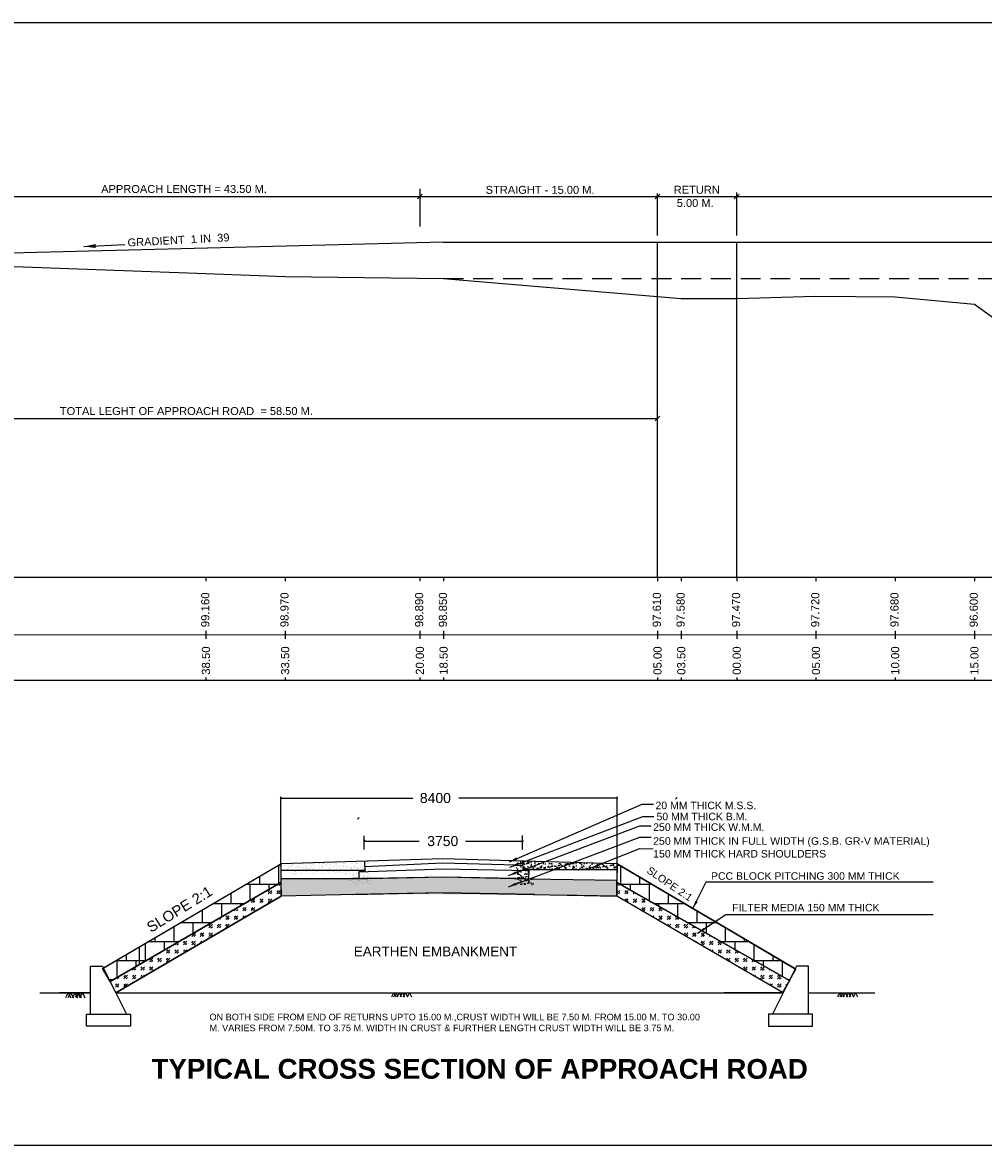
# Model space of a CAD drawing. Header units: millimetres. Extents: x 14179 to 252127, y -622806 to -269893.
# Tile 3 of 5: x 64185 to 124843, y -340778 to -269893. Entities that reach past the tile are written whole.
import ezdxf

# ---------------------------------------------------------------- set-up
doc = ezdxf.new("R2010")
doc.units = ezdxf.units.MM
doc.header["$LTSCALE"] = 1000
doc.header["$MEASUREMENT"] = 0
doc.linetypes.add('HIDDEN', pattern=[0.375, 0.25, -0.125])
doc.layers.add('dim', color=1, linetype='Continuous')
doc.layers.add('text', color=7, linetype='Continuous')
doc.styles.get("Standard").update_dxf_attribs({"font": 'arial.ttf', "height": 500})
doc.dimstyles.new('SANJAY', dxfattribs={"dimscale": 2.755, "dimtxt": 20000000001.9985, "dimasz": 42.0275, "dimexe": 15.388, "dimexo": 15.5775, "dimgap": 1.7375, "dimtad": 0, "dimtih": 1, "dimtoh": 1, "dimdec": 0, "dimzin": 0, "dimdsep": 46, "dimtxsty": 'Standard', "dimcen": 4000, "dimclrd": 3, "dimclre": 6, "dimclrt": 1, "dimadec": 0, "dimazin": 0, "dimtfac": 1, "dimtdec": 0, "dimtofl": 0, "dimtmove": 0, "dimatfit": 3, "dimfxl": 1, "dimtolj": 1, "dimtzin": 0, "dimarcsym": 0})
pattern_1 = [(360, (-32442, -2692.4), (3e-13, 1200), []), (90, (-32442.04, -2692.44), (-600, 1200), [1200, -1200])]
pattern_2 = [(45, (-593696.96, -118110.7), (535.71476, -2e-13), [315.67295, -441.94213]), (45, (-593563.03, -118110.7), (535.71476, -2e-13), [126.26918, -631.3459]), (45, (-593696.96, -117976.77), (535.71476, -2e-13), [126.26918, -631.3459])]

# ---------------------------------------------------------------- blocks, each defined once
blk = doc.blocks.new('_Oblique')
at = {"color": 0, "linetype": 'ByBlock', "lineweight": -2}
blk.add_line((-0.5, -0.5), (0.5, 0.5), dxfattribs=at)

msp = doc.modelspace()

# ---------------------------------------------------------------- hatches: boundary and pattern name
h = msp.add_hatch()
h.set_pattern_fill('AR-SAND', color=256, scale=166.07229, style=0)
h.set_pattern_definition([(37.5, (-3977519.3, 564027.52), (-10.461451, 319.992036), [0, -252.429881, 0, -282.322894, 0, -269.867472]), (7.5, (-3977519.3, 564027.52), (293.91087, 468.68026), [0, -136.179278, 0, -227.519038, 0, -87.187952]), (327.5, (-3977723.58, 564027.52), (517.172671, 0.939812), [0, -83.036145, 0, -298.930123, 0, -390.269882]), (317.5, (-3977723.58, 564027.52), (499.23433, 145.75759), [0, -41.518073, 0, -195.965303, 0, -224.197592])])
h.paths.add_polyline_path([(101712.3, -324174), (101704.8, -324169.7), (101703.3, -324419.3), (101712.3, -324419.5)])
h.paths.add_polyline_path([(95763.1, -323371.4), (101712.3, -323371.4), (101712.3, -322998.6), (95349.5, -322809.8), (95380.1, -324288.3), (96496, -324311.4), (96496, -323952.8), (96120.8, -323943.4), (96141, -323412.4), (95762.7, -323405.9)])
h = msp.add_hatch()
h.set_pattern_fill('CROSS', color=256, scale=631.345894, style=0)
h.set_pattern_definition([(360, (-1974495.2, 366625.04), (157.836473, 157.836473), [78.918237, -236.75471]), (90, (-1974455.74, 366585.58), (-157.836473, 157.836473), [78.918237, -236.75471])])
h.paths.add_polyline_path([(80498.3, -323983.7), (80516.7, -325046.7), (86147.9, -324916), (96496, -324939.1), (101712.3, -325047.2), (101708.6, -323990), (96496, -323952.8), (90747.4, -323809)])
h = msp.add_hatch()
h.set_pattern_fill('GOST_GLASS', color=256, scale=63.134589, style=0)
h.set_pattern_definition(pattern_2)
h.paths.add_polyline_path([(70080.6, -331129.8), (69725.4, -330419.5), (80497.4, -324174), (80516.7, -325046.7)])
h = msp.add_hatch()
h.set_pattern_fill('GOST_GLASS', color=256, scale=63.134589, style=0)
h.set_pattern_definition(pattern_2)
edge = h.paths.add_edge_path()
edge.add_line((112589.2, -330363.8), (112154.5, -331113))
edge.add_line((112154.5, -331113), (101699.3, -325046.9))
edge.add_line((101699.3, -325046.9), (101704.8, -324173.6))
edge.add_line((101704.8, -324173.6), (112589.2, -330363.8))
edge.add_line((112589.2, -330363.8), (112154.5, -331113))
at = {"layer": 'text', "lineweight": 25}
h = msp.add_hatch(dxfattribs=at)
h.set_pattern_fill('AR-B88', color=256, scale=150, style=0)
h.set_pattern_definition(pattern_1)
h.paths.add_polyline_path([(69246.1, -329603), (80497.4, -323000.7), (80497.4, -324174), (69725.4, -330419.5)], flags=0)
edge = h.paths.add_edge_path(flags=17)
edge.add_line((69301.1, -329570.8), (80497.4, -322998.6))
edge.add_line((80497.4, -322998.6), (80497.4, -324174))
edge.add_line((80497.4, -324174), (69725.4, -330419.5))
edge.add_line((69725.4, -330419.5), (69246.1, -329603))
edge.add_line((69246.1, -329603), (80497.4, -322998.6))
h.paths.add_polyline_path([(80497.4, -322998.6), (80497.4, -324174), (69725.4, -330419.5), (69246.1, -329603)], flags=17)
edge = h.paths.add_edge_path(flags=0)
edge.add_line((69284.7, -329580.4), (80497.4, -322998.6))
h = msp.add_hatch(dxfattribs=at)
h.set_pattern_fill('AR-B88', color=256, scale=2000, style=0)
h.set_pattern_definition([(360, (-32442, -2692), (4e-12, 16000), []), (90, (-32442, -2692.4), (-8000, 16000), [16000, -16000])])
h.paths.add_polyline_path([(69246.1, -329603), (80497.4, -323000.7), (80497.4, -324174), (69725.4, -330419.5)])
h = msp.add_hatch(dxfattribs=at)
h.set_pattern_fill('AR-B88', color=256, scale=150, style=0)
h.set_pattern_definition(pattern_1)
h.paths.add_polyline_path([(101704.8, -324173.6), (112589.2, -330363.8), (113006.1, -329645.3), (101712.3, -322998.6)])

# ---------------------------------------------------------------- linework, layer by layer
for p, q in [((89264.6, -280395.3), (89264.6, -282775.2)), ((104264.6, -283339.4), (104264.6, -280681.3)), ((109264.6, -283339.4), (109264.6, -280635.3)), ((45764.6, -280885.3), (108282.8, -280885.3)), ((103264.6, -280885.3), (105764.6, -280885.3)), ((108282.8, -280885.3), (138282.8, -280885.3)), ((90764.6, -283770.6), (45764.6, -284895.5)), ((90764.6, -283770.6), (187764.6, -283770.6)), ((104264.6, -304895.5), (104264.6, -283770.6)), ((109264.6, -304895.5), (109264.6, -283770.6)), ((89264.6, -286005.5), (89264.6, -286005.5)), ((45764.6, -294886.2), (104264.6, -294886.2)), ((36717.2, -308544.4), (247441.9, -308483.5)), ((69284.7, -329580.4), (80497.4, -322998.6)), ((80996.6, -323232.5), (80996.6, -323232.5)), ((81013.4, -323132), (81013.4, -323132)), ((81066.6, -323187.9), (81066.6, -323187.9)), ((81101.2, -323183.2), (81101.2, -323183.2)), ((81148.5, -323149.8), (81148.5, -323149.8)), ((81189.8, -323104.2), (81189.8, -323104.2)), ((81234.9, -323161.1), (81234.9, -323161.1)), ((81245.7, -323050.8), (81245.7, -323050.8)), ((81276.3, -323022.7), (81276.3, -323022.7)), ((81395.8, -322978.2), (81395.8, -322978.2)), ((81460.5, -323190.8), (81460.5, -323190.8)), ((81513.8, -323233.4), (81513.8, -323233.4)), ((81583.8, -323188.8), (81583.8, -323188.8)), ((81595.5, -323208.6), (81595.5, -323208.6)), ((81614.6, -323102.1), (81614.6, -323102.1)), ((81681.9, -323220), (81681.9, -323220)), ((81745, -323196.5), (81745, -323196.5)), ((81775.6, -323168.5), (81775.6, -323168.5)), ((81913, -322979.1), (81913, -322979.1)), ((81940.9, -323017), (81940.9, -323017)), ((82030.9, -323234.4), (82030.9, -323234.4)), ((82049.3, -323107.7), (82049.3, -323107.7)), ((82101, -323189.8), (82101, -323189.8)), ((82273.9, -322952), (82273.9, -322952)), ((82430.1, -322980.1), (82430.1, -322980.1)), ((82440.1, -323162.8), (82440.1, -323162.8)), ((82497.9, -323123.8), (82497.9, -323123.8)), ((82584.6, -323030.4), (82584.6, -323030.4)), ((82615.2, -323002.3), (82615.2, -323002.3)), ((82618.2, -323190.7), (82618.2, -323190.7)), ((82708.6, -322957.5), (82708.6, -322957.5)), ((82922.7, -323121.8), (82922.7, -323121.8)), ((82947.3, -322981), (82947.3, -322981)), ((82954.7, -322957.6), (82954.7, -322957.6)), ((83083.8, -323176.1), (83083.8, -323176.1)), ((83089.7, -322975.3), (83089.7, -322975.3)), ((83114.4, -323148.1), (83114.4, -323148.1)), ((83135.3, -323191.6), (83135.3, -323191.6)), ((83157.2, -322973.7), (83157.2, -322973.7)), ((83176.1, -322986.7), (83176.1, -322986.7)), ((83279.7, -322996.6), (83279.7, -322996.6)), ((83357.4, -323127.3), (83357.4, -323127.3)), ((83401.7, -323016.4), (83401.7, -323016.4)), ((83464.5, -322981.9), (83464.5, -322981.9)), ((83536.7, -323034.2), (83536.7, -323034.2)), ((83582, -322971.6), (83582, -322971.6)), ((83623.2, -323045.6), (83623.2, -323045.6)), ((83652.5, -323192.6), (83652.5, -323192.6)), ((83778.9, -323142.4), (83778.9, -323142.4)), ((83806, -323143.5), (83806, -323143.5)), ((83848.7, -323075.3), (83848.7, -323075.3)), ((83923.4, -323010), (83923.4, -323010)), ((83954, -322981.9), (83954, -322981.9)), ((83981.6, -322982.9), (83981.6, -322982.9)), ((83983.8, -323093), (83983.8, -323093)), ((84016.7, -322977.2), (84016.7, -322977.2)), ((84070.2, -323104.4), (84070.2, -323104.4)), ((84169.7, -323193.5), (84169.7, -323193.5)), ((84230.8, -323141.5), (84230.8, -323141.5)), ((84295.8, -323134.1), (84295.8, -323134.1)), ((84422.7, -323155.8), (84422.7, -323155.8)), ((84430.8, -323151.9), (84430.8, -323151.9)), ((84453.3, -323127.7), (84453.3, -323127.7)), ((84465.2, -322993.3), (84465.2, -322993.3)), ((84498.8, -322983.8), (84498.8, -322983.8)), ((84517.2, -323163.3), (84517.2, -323163.3)), ((84618.6, -322976.2), (84618.6, -322976.2)), ((84665.5, -323147), (84665.5, -323147)), ((84686.8, -323194.5), (84686.8, -323194.5)), ((84742.8, -323193), (84742.8, -323193)), ((84877.8, -323210.8), (84877.8, -323210.8)), ((84890.1, -322991.3), (84890.1, -322991.3)), ((84964.3, -323222.1), (84964.3, -323222.1)), ((85016, -322984.8), (85016, -322984.8)), ((85114, -323163.2), (85114, -323163.2)), ((85117.8, -323122), (85117.8, -323122)), ((85204, -323195.4), (85204, -323195.4)), ((85262.3, -322989.6), (85262.3, -322989.6)), ((85292.9, -322961.6), (85292.9, -322961.6)), ((85324.8, -322996.9), (85324.8, -322996.9)), ((85478, -322859.8), (85478, -322859.8)), ((85533.2, -322985.7), (85533.2, -322985.7)), ((85538.9, -323161.1), (85538.9, -323161.1)), ((85564.4, -322871.2), (85564.4, -322871.2)), ((85721.2, -323196.3), (85721.2, -323196.3)), ((85761.5, -323135.4), (85761.5, -323135.4)), ((85773.3, -323013), (85773.3, -323013)), ((85790, -322900.9), (85790, -322900.9)), ((85792.1, -323107.3), (85792.1, -323107.3)), ((85925, -322918.6), (85925, -322918.6)), ((85957.4, -322955.8), (85957.4, -322955.8)), ((85973.6, -323166.7), (85973.6, -323166.7)), ((85984, -322846.7), (85984, -322846.7)), ((86011.4, -322930), (86011.4, -322930)), ((86050.3, -322986.6), (86050.3, -322986.6)), ((95766.3, -323098.9), (95766.3, -322822.1)), ((112961.6, -329619.1), (101712.3, -322998.6)), ((80905.3, -323362.7), (80905.3, -323362.7)), ((80935.9, -323334.6), (80935.9, -323334.6)), ((80955.4, -323252.3), (80955.4, -323252.3)), ((81081.8, -323571), (81081.8, -323571)), ((81179.3, -323424.2), (81179.3, -323424.2)), ((81260.1, -323640.8), (81260.1, -323640.8)), ((81261.7, -323394), (81261.7, -323394)), ((81307.4, -323600.7), (81307.4, -323600.7)), ((81369.1, -323897.8), (81369.1, -323897.8)), ((81379.6, -323577.8), (81379.6, -323577.8)), ((81379.6, -323649.3), (81379.6, -323649.3)), ((81390.1, -323257.8), (81390.1, -323257.8)), ((81404.6, -323508.4), (81404.6, -323508.4)), ((81435.2, -323480.4), (81435.2, -323480.4)), ((81442.4, -323618.4), (81442.4, -323618.4)), ((81449.7, -323604.7), (81449.7, -323604.7)), ((81600.5, -323328.9), (81600.5, -323328.9)), ((81604.2, -323422.1), (81604.2, -323422.1)), ((81778.8, -323395), (81778.8, -323395)), ((81828.2, -323594), (81828.2, -323594)), ((81838.6, -323274), (81838.6, -323274)), ((81907.5, -323249.7), (81907.5, -323249.7)), ((82038.9, -323427.7), (82038.9, -323427.7)), ((82042.5, -323267.5), (82042.5, -323267.5)), ((82099.7, -323474.7), (82099.7, -323474.7)), ((82129, -323278.8), (82129, -323278.8)), ((82244.2, -323342.3), (82244.2, -323342.3)), ((82253, -323592), (82253, -323592)), ((82263.4, -323272), (82263.4, -323272)), ((82274.8, -323314.2), (82274.8, -323314.2)), ((82296, -323395.9), (82296, -323395.9)), ((82354.5, -323308.5), (82354.5, -323308.5)), ((82484, -323606.6), (82484, -323606.6)), ((82487.4, -323443.8), (82487.4, -323443.8)), ((82489.5, -323326.3), (82489.5, -323326.3)), ((82548.1, -323235.3), (82548.1, -323235.3)), ((82576, -323337.7), (82576, -323337.7)), ((82598.9, -323620.4), (82598.9, -323620.4)), ((82687.7, -323597.5), (82687.7, -323597.5)), ((82698.2, -323277.5), (82698.2, -323277.5)), ((82743.4, -323488.1), (82743.4, -323488.1)), ((82774, -323460), (82774, -323460)), ((82801.6, -323367.4), (82801.6, -323367.4)), ((82813.2, -323396.9), (82813.2, -323396.9)), ((82912.3, -323441.8), (82912.3, -323441.8)), ((82936.6, -323385.2), (82936.6, -323385.2)), ((82939.3, -323308.5), (82939.3, -323308.5)), ((83001.2, -323607.5), (83001.2, -323607.5)), ((83023, -323396.6), (83023, -323396.6)), ((83065.3, -323236.3), (83065.3, -323236.3)), ((83136.2, -323613.7), (83136.2, -323613.7)), ((83146.7, -323293.7), (83146.7, -323293.7)), ((83242.7, -323633.8), (83242.7, -323633.8)), ((83248.6, -323426.2), (83248.6, -323426.2)), ((83273.3, -323605.8), (83273.3, -323605.8)), ((83330.3, -323397.8), (83330.3, -323397.8)), ((83347, -323447.3), (83347, -323447.3)), ((83383.6, -323444), (83383.6, -323444)), ((83438.6, -323454.3), (83438.6, -323454.3)), ((83470, -323455.4), (83470, -323455.4)), ((83518.4, -323608.4), (83518.4, -323608.4)), ((83561.1, -323611.6), (83561.1, -323611.6)), ((83571.5, -323291.6), (83571.5, -323291.6)), ((83582.5, -323237.2), (83582.5, -323237.2)), ((83583, -323321.9), (83583, -323321.9)), ((83613.7, -323293.9), (83613.7, -323293.9)), ((83695.6, -323485.1), (83695.6, -323485.1)), ((83795.5, -323463.5), (83795.5, -323463.5)), ((83830.6, -323502.9), (83830.6, -323502.9)), ((83847.5, -323398.7), (83847.5, -323398.7)), ((83917.1, -323514.3), (83917.1, -323514.3)), ((83937.8, -323600.1), (83937.8, -323600.1)), ((84006.2, -323297.2), (84006.2, -323297.2)), ((84035.5, -323609.4), (84035.5, -323609.4)), ((84082.3, -323467.7), (84082.3, -323467.7)), ((84099.6, -323238.1), (84099.6, -323238.1)), ((84112.9, -323439.6), (84112.9, -323439.6)), ((84142.6, -323544), (84142.6, -323544)), ((84220.3, -323461.5), (84220.3, -323461.5)), ((84277.7, -323561.7), (84277.7, -323561.7)), ((84278.2, -323288.1), (84278.2, -323288.1)), ((84364.1, -323573.1), (84364.1, -323573.1)), ((84364.7, -323399.7), (84364.7, -323399.7)), ((84454.8, -323313.3), (84454.8, -323313.3)), ((84552.7, -323610.3), (84552.7, -323610.3)), ((84581.5, -323613.4), (84581.5, -323613.4)), ((84589.7, -323602.8), (84589.7, -323602.8)), ((84612.1, -323585.4), (84612.1, -323585.4)), ((84616.8, -323239.1), (84616.8, -323239.1)), ((84655, -323467), (84655, -323467)), ((84777.4, -323433.9), (84777.4, -323433.9)), ((84811.1, -323632), (84811.1, -323632)), ((84879.6, -323311.3), (84879.6, -323311.3)), ((84881.9, -323400.6), (84881.9, -323400.6)), ((84921.9, -323301.5), (84921.9, -323301.5)), ((84936.3, -323891.6), (84936.3, -323891.6)), ((84952.5, -323273.5), (84952.5, -323273.5)), ((84999.9, -323655.9), (84999.9, -323655.9)), ((85036.7, -323661.7), (85036.7, -323661.7)), ((85069.9, -323611.3), (85069.9, -323611.3)), ((85080.7, -323759.2), (85080.7, -323759.2)), ((85093.1, -323803.2), (85093.1, -323803.2)), ((85103.6, -323483.2), (85103.6, -323483.2)), ((85111.4, -323731.1), (85111.4, -323731.1)), ((85134, -323240), (85134, -323240)), ((85171.7, -323679.4), (85171.7, -323679.4)), ((85189.8, -323251.8), (85189.8, -323251.8)), ((85258.2, -323690.8), (85258.2, -323690.8)), ((85264.9, -323817.4), (85264.9, -323817.4)), ((85276.7, -323579.7), (85276.7, -323579.7)), ((85303.9, -323636.8), (85303.9, -323636.8)), ((85314.3, -323316.8), (85314.3, -323316.8)), ((85324.8, -323269.6), (85324.8, -323269.6)), ((85399, -323401.6), (85399, -323401.6)), ((85411.3, -323281), (85411.3, -323281)), ((85421.1, -323447.3), (85421.1, -323447.3)), ((85451.7, -323419.2), (85451.7, -323419.2)), ((85483.7, -323720.5), (85483.7, -323720.5)), ((85517, -323656.8), (85517, -323656.8)), ((85518, -323801.1), (85518, -323801.1)), ((85528.4, -323481.1), (85528.4, -323481.1)), ((85580, -323904.9), (85580, -323904.9)), ((85587.1, -323612.2), (85587.1, -323612.2)), ((85610.6, -323876.9), (85610.6, -323876.9)), ((85617, -323267.8), (85617, -323267.8)), ((85618.8, -323738.3), (85618.8, -323738.3)), ((85636.9, -323310.7), (85636.9, -323310.7)), ((85651.2, -323241), (85651.2, -323241)), ((85705.2, -323749.7), (85705.2, -323749.7)), ((85752.4, -323653), (85752.4, -323653)), ((85762.9, -323333), (85762.9, -323333)), ((85771.9, -323328.5), (85771.9, -323328.5)), ((85775.9, -323725.4), (85775.9, -323725.4)), ((85782.1, -323818.4), (85782.1, -323818.4)), ((85858.3, -323339.8), (85858.3, -323339.8)), ((85916.2, -323402.5), (85916.2, -323402.5)), ((85920.4, -323593), (85920.4, -323593)), ((85930.8, -323779.4), (85930.8, -323779.4)), ((85951, -323565), (85951, -323565)), ((85952.7, -323806.7), (85952.7, -323806.7)), ((85963.1, -323486.7), (85963.1, -323486.7)), ((86034.2, -323657.8), (86034.2, -323657.8)), ((86065.8, -323797.1), (86065.8, -323797.1)), ((86083.9, -323369.5), (86083.9, -323369.5)), ((86104.2, -323613.1), (86104.2, -323613.1)), ((86116.3, -323413.5), (86116.3, -323413.5)), ((86152.2, -323808.5), (86152.2, -323808.5)), ((84771, -324043), (84771, -324043)), ((84848.2, -324271.3), (84848.2, -324271.3)), ((84858.7, -323951.3), (84858.7, -323951.3)), ((84865.7, -324071.7), (84865.7, -324071.7)), ((84883.6, -324071.5), (84883.6, -324071.5)), ((84935.8, -324027.1), (84935.8, -324027.1)), ((85018.6, -324089.3), (85018.6, -324089.3)), ((85082.7, -324123.2), (85082.7, -324123.2)), ((85105, -324100.6), (85105, -324100.6)), ((85130.8, -324233.3), (85130.8, -324233.3)), ((85239.6, -324216.8), (85239.6, -324216.8)), ((85270.2, -324188.8), (85270.2, -324188.8)), ((85282.9, -324276.8), (85282.9, -324276.8)), ((85293.4, -323956.8), (85293.4, -323956.8)), ((85330.6, -324130.3), (85330.6, -324130.3)), ((85382.9, -324072.7), (85382.9, -324072.7)), ((85435.5, -324037.3), (85435.5, -324037.3)), ((85452.9, -324028.1), (85452.9, -324028.1)), ((85465.6, -324148.1), (85465.6, -324148.1)), ((85507.5, -324121.1), (85507.5, -324121.1)), ((85552.1, -324159.5), (85552.1, -324159.5)), ((85648, -324234.2), (85648, -324234.2)), ((85731.5, -324293), (85731.5, -324293)), ((85741.9, -323973), (85741.9, -323973)), ((85777.6, -324189.2), (85777.6, -324189.2)), ((85900.1, -324073.6), (85900.1, -324073.6)), ((85912.7, -324207), (85912.7, -324207)), ((85934.7, -324183.1), (85934.7, -324183.1)), ((85942.2, -324126.7), (85942.2, -324126.7)), ((85970.1, -324029), (85970.1, -324029)), ((85999.1, -324218.3), (85999.1, -324218.3)), ((86079.2, -324050.7), (86079.2, -324050.7)), ((86109.8, -324022.6), (86109.8, -324022.6)), ((86156.3, -324290.9), (86156.3, -324290.9)), ((112589.2, -330363.8), (101712.3, -324174)), ((70080.6, -331129.8), (80511.3, -325046.8)), ((112201.1, -331140), (101699.3, -325046.9)), ((65292, -331132.4), (68484.5, -331129.8)), ((66913.2, -331441.3), (67074.4, -331132.4)), ((67071.4, -331441.3), (67232.6, -331132.4)), ((67074.4, -331132.4), (67228.6, -331448.3)), ((67232.6, -331132.4), (67386.8, -331448.3)), ((67340.4, -331441.3), (67501.6, -331132.4)), ((67501.6, -331132.4), (67655.8, -331448.3)), ((67524.3, -331386.8), (67653.3, -331139.7)), ((67577.8, -331441.3), (67739, -331132.4)), ((67653.3, -331139.7), (67776.6, -331392.4)), ((67739, -331132.4), (67893.2, -331448.3)), ((67815.1, -331441.3), (67976.3, -331132.4)), ((67976.3, -331132.4), (68130.5, -331448.3)), ((70080.6, -331129.8), (112201.1, -331140)), ((87503.1, -331386.8), (87632, -331139.7)), ((87629.7, -331386.8), (87758.6, -331139.7)), ((87632, -331139.7), (87755.4, -331392.4)), ((87758.6, -331139.7), (87882, -331392.4)), ((87844.8, -331386.8), (87973.8, -331139.7)), ((87973.8, -331139.7), (88097.2, -331392.4)), ((88034.7, -331386.8), (88163.7, -331139.7)), ((88163.7, -331139.7), (88287.1, -331392.4)), ((88224.6, -331386.8), (88353.6, -331139.7)), ((88353.6, -331139.7), (88477, -331392.4)), ((88477.8, -331386.8), (88606.8, -331139.7)), ((88606.8, -331139.7), (88730.1, -331392.4)), ((113802.3, -331139.7), (117991.2, -331139.7)), ((115640.5, -331139.7), (117115.6, -331139.7)), ((115657.4, -331386.8), (115786.4, -331139.7)), ((115784, -331386.8), (115913, -331139.7)), ((115786.4, -331139.7), (115909.7, -331392.4)), ((115913, -331139.7), (116036.3, -331392.4)), ((115999.2, -331386.8), (116128.2, -331139.7)), ((116128.2, -331139.7), (116251.5, -331392.4)), ((116189.1, -331386.8), (116318, -331139.7)), ((116318, -331139.7), (116441.4, -331392.4)), ((116378.9, -331386.8), (116507.9, -331139.7)), ((116507.9, -331139.7), (116631.3, -331392.4)), ((116632.1, -331386.8), (116761.1, -331139.7)), ((116761.1, -331139.7), (116884.5, -331392.4))]:
    msp.add_line(p, q)
at = {"color": 7}
for p, q in [((36717.2, -304895.6), (247441.9, -304895.6)), ((36717.2, -311402.8), (247441.9, -311402.8))]:
    msp.add_line(p, q, dxfattribs=at)
at = {"color": 1}
for p, q in [((80497.4, -323000.7), (80497.4, -318770.2)), ((80497.4, -318860.5), (88824.8, -318860.5)), ((101754.8, -318860.5), (91731.1, -318860.5)), ((101712.3, -322998.6), (101712.3, -318768))]:
    msp.add_line(p, q, dxfattribs=at)
for points in [[(252126.5, -340778.3), (35570.9, -340778.3), (35570.9, -269893.5), (252126.5, -269893.5)], [(71009.9, -333240.9), (68232, -333240.9), (68232, -332483.3), (71009.9, -332483.3)], [(111276.9, -333240.9), (114054.8, -333240.9), (114054.8, -332483.3), (111276.9, -332483.3)]]:
    msp.add_lwpolyline(points, close=True)
for points in [[(45764.6, -284895.5), (49264.6, -285055.5), (60764.6, -285185.5), (75764.6, -285735.5), (80764.6, -285925.5), (90764.6, -286045.5), (105764.6, -287315.5), (109264.6, -287315.5), (114264.6, -287175.6), (119264.6, -287215.6), (124264.6, -287675.5), (129264.6, -291265.5)], [(69301.1, -329570.8), (80497.4, -322998.6), (80497.4, -324174), (69725.4, -330419.5), (69246.1, -329603), (80497.4, -322998.6)], [(69246.1, -329603), (80497.4, -323000.7), (80497.4, -324174), (69725.4, -330419.5), (69246.1, -329603)], [(80497.4, -322998.6), (80497.4, -324174), (80497.4, -325047.2)], [(85769.3, -322830.3), (85788.7, -323481.4), (85406.7, -323504.2), (85414.9, -323926.8)], [(95355.3, -323088.2), (95766.3, -323098.9), (95762.7, -323405.9), (96141, -323412.4), (96121, -323936.9)], [(112961.6, -329619.1), (112589.2, -330363.8), (101712.3, -324174), (101712.3, -322998.6), (112961.6, -329619.1), (112589.2, -330363.8)], [(85039.9, -323935.1), (90747.4, -323809), (96121, -323936.9), (101712.3, -324033.7)], [(85039.9, -323935.1), (85414.9, -323926.8)], [(70080.6, -331129.8), (69725.4, -330419.5), (80497.4, -324174), (80516.7, -325046.7), (70080.6, -331129.8)], [(112589.2, -330363.8), (112154.5, -331113), (101699.3, -325046.9), (101704.8, -324173.6), (112589.2, -330363.8), (112154.5, -331113)], [(86147.8, -324922.4), (80497.4, -325047.2)], [(96496, -324939.1), (90764, -324820.4), (85039.9, -324946.8)], [(95380.1, -324916), (101712.3, -325047.2)], [(68232, -332483.3), (68484.5, -332483.3), (68484.5, -329452.9), (69242.1, -329452.9), (70757.3, -332483.3)], [(114054.8, -332483.3), (113802.3, -332483.3), (113802.3, -329452.9), (113044.7, -329452.9), (111529.5, -332483.3)], [(68484.5, -331129.8), (66526.5, -331129.8)]]:
    msp.add_lwpolyline(points)
at = {"layer": 'dim', "color": 0, "linetype": 'HIDDEN', "ltscale": 5}
msp.add_line((90764.6, -286045.5), (207764.6, -286045.5), dxfattribs=at)
at = {"layer": 'text', "lineweight": 25}
for p, q in [((85755.1, -322099.3), (85755.1, -321226.2)), ((85755.1, -321563.7), (89232.3, -321563.7)), ((95752.1, -321596.2), (92138.6, -321596.2)), ((95752.1, -322091.1), (95752.1, -321218)), ((101712.3, -322996.4), (101712.3, -323371.4)), ((85785.4, -323413.9), (80497.4, -323413.9)), ((85039.9, -323935.1), (80497.4, -323935.1)), ((85414.9, -323926.8), (85039.9, -323926.8)), ((101712.3, -323371.4), (95763.1, -323371.4)), ((96121, -323936.9), (96496, -323936.9)), ((101706.2, -323952.8), (101694.2, -325046.8)), ((101694.2, -325046.8), (97945, -324969.1)), ((70080.6, -331129.8), (73830.6, -331129.8)), ((112201.1, -331140), (108451.1, -331140))]:
    msp.add_line(p, q, dxfattribs=at)
at = {"layer": 'text'}
for p, q in [((90719.5, -322672.4), (80497.4, -322998.6)), ((90700.9, -322951), (85780.7, -323178.5)), ((95355.3, -323088.2), (90700.9, -322951)), ((101712.3, -322998.6), (90719.5, -322672.4)), ((101699.3, -325046.9), (101712.3, -322998.6)), ((85407.3, -323493.9), (90747.2, -323319.8)), ((86138, -323910.8), (90747.4, -323809)), ((90747.2, -323319.8), (96141, -323412.4)), ((90747.4, -323809), (95357.1, -323904.5)), ((90764, -324820.4), (86147.9, -324916)), ((90764, -324820.4), (95380.1, -324916)), ((69518.5, -330004.4), (69517.5, -330003.7))]:
    msp.add_line(p, q, dxfattribs=at)
at = {"layer": 'text', "color": 0}
for p, q in [((86138, -323910.8), (85039.9, -323935.1)), ((95357.1, -323904.5), (96496, -323952.8))]:
    msp.add_line(p, q, dxfattribs=at)
at = {"layer": 'text'}
for points in [[(75764.6, -304895.5), (75764.6, -305149.5)], [(80764.6, -304895.5), (80764.6, -305149.5)], [(89264.6, -304895.5), (89264.6, -305149.5)], [(90764.6, -304895.5), (90764.6, -305149.5)], [(104264.6, -304895.5), (104264.6, -305149.5)], [(105764.6, -304895.5), (105764.6, -305149.5)], [(109264.6, -304895.5), (109264.6, -305149.5)], [(114264.6, -304895.5), (114264.6, -305149.5)], [(119264.6, -304895.5), (119264.6, -305149.5)], [(124264.6, -304895.5), (124264.6, -305149.5)], [(75764.5, -308298.2), (75764.5, -308806.2)], [(80764.5, -308298.2), (80764.5, -308806.2)], [(89264.6, -308298.2), (89264.6, -308806.2)], [(90764.5, -308298.2), (90764.5, -308806.2)], [(104264.6, -308298.2), (104264.6, -308806.2)], [(105764.5, -308298.2), (105764.5, -308806.2)], [(109264.6, -308298.2), (109264.6, -308806.2)], [(114264.6, -308298.2), (114264.6, -308806.2)], [(119264.6, -308298.2), (119264.6, -308806.2)], [(124264.6, -308298.2), (124264.6, -308806.2)], [(75764.5, -311231), (75764.5, -311402.8)], [(80764.5, -311231), (80764.5, -311402.8)], [(89264.6, -311231), (89264.6, -311402.8)], [(90764.5, -311231), (90764.5, -311402.8)], [(104264.6, -311231), (104264.6, -311402.8)], [(105764.5, -311231), (105764.5, -311402.8)], [(109264.6, -311231), (109264.6, -311402.8)], [(114264.6, -311231), (114264.6, -311402.8)], [(119264.6, -311231), (119264.6, -311402.8)], [(124264.6, -311231), (124264.6, -311402.8)]]:
    msp.add_lwpolyline(points, dxfattribs=at)
at = {"layer": 'text', "lineweight": 25}
msp.add_lwpolyline([(101704.8, -324173.6), (112589.2, -330363.8), (113006.1, -329645.3), (101712.3, -322998.6), (101704.8, -324173.6)], dxfattribs=at)

# ---------------------------------------------------------------- block references
at = {"xscale": 300, "yscale": 300, "zscale": 300}
for p in [(89264.6, -280885.3), (104264.6, -280885.3), (109264.6, -280885.3), (104264.6, -294886.2)]:
    msp.add_blockref('_Oblique', p, dxfattribs=at)
at = {"color": 3}
for p, xscale, yscale, zscale, rotation in [((80497.4, -318860.5), 111.4139812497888, 111.413981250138, 111.41398125, 180), ((85381.6, -320127.6), 94.70188487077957, 94.70188406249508, 94.70188406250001, 180.4257013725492), ((85755.1, -321563.7), 111.4139812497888, 111.413981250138, 111.41398125, 180), ((95752.1, -321596.2), 111.4139812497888, 111.413981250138, 111.41398125, 180)]:
    msp.add_blockref('_Oblique', p, dxfattribs=dict(at, xscale=xscale, yscale=yscale, zscale=zscale, rotation=rotation))
at = {"color": 3, "xscale": 111.4139812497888, "yscale": 111.413981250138, "zscale": 111.41398125}
msp.add_blockref('_Oblique', (105456.1, -318860.5), dxfattribs=at)

# ---------------------------------------------------------------- texts
at = {"char_height": 500, "attachment_point": 1}
for s, insert in [('{\\C0;APPROACH LENGTH = 43.50 M.}', (69152.4, -280153.4)), ('{\\C0;STRAIGHT - 15.00 M.}', (93419.2, -280206.6)), ('RETURN\\P 5.00 M.', (105288.2, -280202.1)), ('{\\C0;TOTAL LEGHT OF APPROACH ROAD  = 58.50 M.}', (66545.7, -294171.6))]:
    msp.add_mtext(s, dxfattribs=dict(at, insert=insert))
at = {"insert": (70803.1, -283541.6), "char_height": 500, "attachment_point": 1, "rotation": 3.012483}
msp.add_mtext('{\\C0;GRADIENT  1 IN  39}', dxfattribs=at)
at = {"color": 7, "char_height": 631.35, "attachment_point": 5, "rotation": 0.046977}
for s, insert in [('\\A1;8400', (90247.1, -318846.9)), ('\\A1;3750', (90713.4, -321565.7))]:
    msp.add_mtext(s, dxfattribs=dict(at, insert=insert))
at = {"color": 7, "insert": (90252.2, -328224.5), "char_height": 609.609, "width": 29646.758, "attachment_point": 2}
msp.add_mtext('EARTHEN EMBANKMENT', dxfattribs=at)
at = {"layer": 'text'}
for s, p in [('99.160', (75978.7, -308062.8)), ('98.970', (80978.7, -308062.8)), ('98.890', (89478.8, -308062.8)), ('98.850', (90978.7, -308062.8)), ('97.610', (104478.8, -308062.8)), ('97.580', (105978.7, -308062.8)), ('97.470', (109478.8, -308062.8)), ('97.720', (114478.8, -308062.8)), ('97.680', (119478.8, -308062.8)), ('96.600', (124478.8, -308062.8)), ('38.50', (76021.5, -311068.3)), ('33.50', (81021.5, -311068.3)), ('20.00', (89521.6, -311068.3)), ('18.50', (91021.5, -311068.3)), ('05.00', (104521.6, -311068.3)), ('03.50', (106021.5, -311068.3)), ('00.00', (109521.6, -311068.3)), ('05.00', (114521.6, -311068.3)), ('10.00', (119521.6, -311068.3)), ('15.00', (124521.6, -311068.3))]:
    msp.add_text(s, height=513.85, rotation=90, dxfattribs=at).set_placement(p)
at = {"layer": 'text', "color": 7}
for s, p in [('20 MM THICK M.S.S.  ', (104140.9, -319549)), ('50 MM THICK B.M.  ', (104203.4, -320248)), ('250 MM THICK W.M.M.  ', (103992.9, -320915.5)), ('250 MM THICK IN FULL WIDTH (G.S.B. GR-V MATERIAL)', (103992.9, -321794.4)), ('150 MM THICK HARD SHOULDERS', (103992.9, -322598.9)), ('PCC BLOCK PITCHING 300 MM THICK ', (107641.1, -324002.5)), ('FILTER MEDIA 150 MM THICK ', (108979.7, -326000.5))]:
    msp.add_text(s, height=473.509, dxfattribs=at).set_placement(p)
at = {"layer": 'text', "color": 7, "width": 12591.713, "attachment_point": 1}
for insert, char_height, rotation in [((103806.6, -323136.2), 473.51, 325.650201), ((71944.2, -326795.9), 664.29, 31.684627)]:
    msp.add_mtext('SLOPE 2:1', dxfattribs=dict(at, insert=insert, char_height=char_height, rotation=rotation))
at = {"layer": 'text', "lineweight": 25, "insert": (75987.4, -332461), "char_height": 412.4677, "width": 31100.785, "attachment_point": 1}
msp.add_mtext('ON BOTH SIDE FROM END OF RETURNS UPTO 15.00 M.,CRUST WIDTH WILL BE 7.50 M. FROM 15.00 M. TO 30.00 M. VARIES FROM 7.50M. TO 3.75 M. WIDTH IN CRUST & FURTHER LENGTH CRUST WIDTH WILL BE 3.75 M.', dxfattribs=at)
at = {"layer": 'text', "color": 0, "insert": (72333.3, -335306.6), "char_height": 1250, "width": 42148.81, "attachment_point": 1, "rotation": 359.98576}
msp.add_mtext('{\\fArial|b1|i0|c0|p34;TYPICAL CROSS SECTION OF APPROACH ROAD}', dxfattribs=at)

# ---------------------------------------------------------------- leaders
at = {"color": 1}
for points, override in [([(94923.5, -322863.4), (103305.5, -319229.3), (104007.5, -319229.3)], {"dimscale": 1, "dimtxt": 200, "dimasz": 500, "dimexe": 100, "dimexo": 100, "dimgap": 30, "dimcen": -1000, "dimclrd": 1, "dimclre": 3, "dimclrt": 7}), ([(94945.5, -323214.9), (103342.5, -320004.8), (104044.5, -320004.8)], {"dimscale": 1, "dimtxt": 200, "dimasz": 500, "dimexe": 100, "dimexo": 100, "dimgap": 30, "dimcen": -1000, "dimclrd": 1, "dimclre": 3, "dimclrt": 7}), ([(94858.5, -323735.6), (103157.5, -320595.8), (103859.5, -320595.8)], {"dimscale": 1, "dimtxt": 200, "dimasz": 500, "dimexe": 100, "dimexo": 100, "dimgap": 30, "dimcen": -1000, "dimclrd": 1, "dimclre": 3, "dimclrt": 7}), ([(94858.5, -324442.3), (103157.5, -321320.1), (103872, -321320.1)], {"dimscale": 1, "dimtxt": 200, "dimasz": 500, "dimexe": 100, "dimexo": 100, "dimgap": 30, "dimcen": -1000, "dimclrd": 1, "dimclre": 3, "dimclrt": 7}), ([(100115.2, -323232.5), (103157.5, -322027.9), (103992.9, -322043.4)], {"dimscale": 1, "dimtxt": 200, "dimasz": 500, "dimexe": 100, "dimexo": 100, "dimgap": 30, "dimtad": 0, "dimcen": -1000, "dimclrd": 1, "dimclre": 3, "dimclrt": 7}), ([(106499.9, -325816.2), (107346.7, -324143.7), (121656.2, -324133.3)], {"dimscale": 1, "dimtxt": 200, "dimasz": 500, "dimexe": 100, "dimexo": 100, "dimgap": 30, "dimcen": -1000, "dimclrd": 1, "dimclre": 3, "dimclrt": 7}), ([(106789.6, -327379.4), (108576.3, -326199), (121656.2, -326189.5)], {"dimscale": 1, "dimtxt": 200, "dimasz": 500, "dimexe": 100, "dimexo": 100, "dimgap": 30, "dimcen": -1000, "dimclrd": 1, "dimclre": 3, "dimclrt": 7})]:
    msp.add_leader(points, dimstyle='SANJAY', override=override, dxfattribs=at)
at = {"layer": 'text'}
msp.add_leader([(68053.2, -284038.3), (70653.7, -283912.1)], dimstyle='SANJAY', override={"dimscale": 1, "dimtxt": 200, "dimasz": 750, "dimexe": 100, "dimexo": 100, "dimgap": 30, "dimtad": 0, "dimtih": 0, "dimtoh": 0, "dimcen": -1000, "dimclrd": 0, "dimclre": 3, "dimclrt": 7}, dxfattribs=at)

doc.saveas('drawing.dxf')
